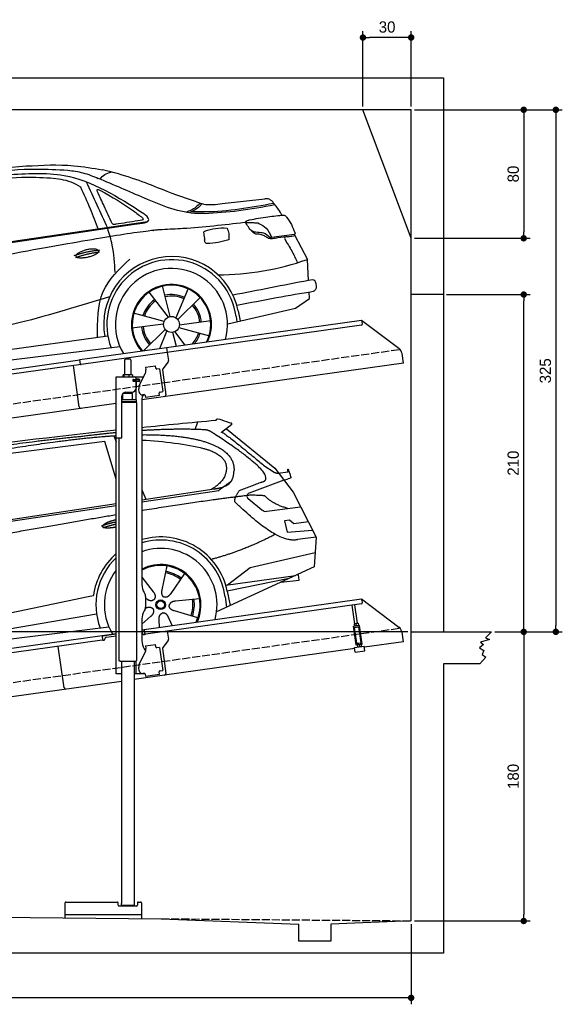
# Model space of a CAD drawing. Extents: x -511 to 6240, y -619 to 5511.
# Tile 3 of 3: x 2865 to 6240, y -619 to 5511. Entities that reach past the tile are written whole.
import ezdxf

# ---------------------------------------------------------------- set-up
doc = ezdxf.new("R2010")
doc.units = 0
doc.header["$LTSCALE"] = 10
doc.header["$MEASUREMENT"] = 0
doc.linetypes.add('GEN3', pattern=[6.25, 5, -1.25])
doc.layers.get('0').update_dxf_attribs({"linetype": 'CONTINUOUS'})
doc.layers.get('DEFPOINTS').update_dxf_attribs({"linetype": 'CONTINUOUS'})
for name, color, linetype in [('3', 6, 'GEN3'), ('AM_5', 3, 'CONTINUOUS'), ('CAR', 1, 'CONTINUOUS'), ('SICHTBARE_KANTEN_DIN_', 7, 'CONTINUOUS')]:
    doc.layers.add(name, color=color, linetype=linetype)
doc.layers.add('AM_0', color=7, linetype='CONTINUOUS', lineweight=30)
doc.dimstyles.new('KLAUS_DXF', dxfattribs={"dimscale": 20, "dimtxt": 3.5, "dimasz": 2, "dimexe": 2, "dimexo": 1, "dimgap": 1.5, "dimtad": 1, "dimlfac": 0.1, "dimdsep": 46, "dimtxsty": 'Standard', "dimblk": 'DOT', "dimcen": 2, "dimclrd": 256, "dimclre": 256, "dimclrt": 2, "dimadec": 0, "dimazin": 0, "dimtfac": 1, "dimtmove": 2, "dimatfit": 3, "dimfxl": 1, "dimtolj": 1, "dimarcsym": 0})

# ---------------------------------------------------------------- blocks, each defined once
blk = doc.blocks.new('_DOT')
at = {"color": 0, "linetype": 'ByBlock'}
blk.add_line((-0.5, 0), (-1, 0), dxfattribs=at)
at = {"color": 0, "linetype": 'ByBlock', "const_width": 0.5}
blk.add_lwpolyline([(-0.25, 0, 1), (0.25, 0, 1)], format="xyb", close=True, dxfattribs=at)
blk = doc.blocks.new('*D28')
at = {"layer": 'AM_5', "lineweight": -2, "transparency": 16777216}
for p, q in [((5000, 4970), (5000, 5440)), ((5260, 5400), (5040, 5400)), ((5300, 4970), (5300, 5440))]:
    blk.add_line(p, q, dxfattribs=at)
at = {"layer": 'DEFPOINTS', "color": 0, "transparency": 16777216}
for p in [(5000, 5400), (5000, 4950), (5300, 4950)]:
    blk.add_point(p, dxfattribs=at)
at = {"layer": 'AM_5', "lineweight": -2, "transparency": 16777216, "xscale": 40, "yscale": 40, "zscale": 40, "rotation": 180}
blk.add_blockref('_DOT', (5000, 5400), dxfattribs=at)
at = {"layer": 'AM_5', "lineweight": -2, "transparency": 16777216, "xscale": 40, "yscale": 40, "zscale": 40}
blk.add_blockref('_DOT', (5300, 5400), dxfattribs=at)
at = {"layer": 'AM_5', "color": 2, "transparency": 16777216, "insert": (5150, 5465), "char_height": 70, "attachment_point": 5}
blk.add_mtext('\\A1;30', dxfattribs=at)
blk = doc.blocks.new('*D29')
at = {"layer": 'AM_5', "lineweight": -2, "transparency": 16777216}
for p, q in [((5320, 4950), (6040, 4950)), ((6000, 4910), (6000, 4190)), ((5320, 4150), (6040, 4150))]:
    blk.add_line(p, q, dxfattribs=at)
at = {"layer": 'DEFPOINTS', "color": 0, "transparency": 16777216}
for p in [(5300, 4950), (5300, 4150), (6000, 4150)]:
    blk.add_point(p, dxfattribs=at)
at = {"layer": 'AM_5', "lineweight": -2, "transparency": 16777216, "xscale": 40, "yscale": 40, "zscale": 40}
for p, rotation in [((6000, 4950), 90), ((6000, 4150), 270)]:
    blk.add_blockref('_DOT', p, dxfattribs=dict(at, rotation=rotation))
at = {"layer": 'AM_5', "color": 2, "transparency": 16777216, "insert": (5935, 4550), "char_height": 70, "attachment_point": 5, "rotation": 90}
blk.add_mtext('\\A1;80', dxfattribs=at)
blk = doc.blocks.new('*D25')
at = {"layer": 'AM_5', "lineweight": -2, "transparency": 16777216}
for p, q in [((5280, 1700), (-440, 1700)), ((-400, -10), (-400, 1660)), ((-20, -50), (-440, -50))]:
    blk.add_line(p, q, dxfattribs=at)
at = {"layer": 'DEFPOINTS', "color": 0, "transparency": 16777216}
for p in [(-400, 1700), (5300, 1700), (0, -50)]:
    blk.add_point(p, dxfattribs=at)
at = {"layer": 'AM_5', "lineweight": -2, "transparency": 16777216, "xscale": 40, "yscale": 40, "zscale": 40}
for p, rotation in [((-400, 1700), 90), ((-400, -50), 270)]:
    blk.add_blockref('_DOT', p, dxfattribs=dict(at, rotation=rotation))
at = {"layer": 'AM_5', "color": 2, "transparency": 16777216, "insert": (-465, 825), "char_height": 70, "attachment_point": 5, "rotation": 90}
blk.add_mtext('\\A1;175', dxfattribs=at)
blk = doc.blocks.new('*D26')
at = {"layer": 'AM_5', "lineweight": -2, "transparency": 16777216}
for p, q in [((-20, 2700), (-440, 2700)), ((-400, 1740), (-400, 2660)), ((5280, 1700), (-440, 1700))]:
    blk.add_line(p, q, dxfattribs=at)
at = {"layer": 'DEFPOINTS', "color": 0, "transparency": 16777216}
for p in [(-400, 2700), (0, 2700), (5300, 1700)]:
    blk.add_point(p, dxfattribs=at)
at = {"layer": 'AM_5', "lineweight": -2, "transparency": 16777216, "xscale": 40, "yscale": 40, "zscale": 40}
for p, rotation in [((-400, 2700), 90), ((-400, 1700), 270)]:
    blk.add_blockref('_DOT', p, dxfattribs=dict(at, rotation=rotation))
at = {"layer": 'AM_5', "color": 2, "transparency": 16777216, "insert": (-465, 2200), "char_height": 70, "attachment_point": 5, "rotation": 90}
blk.add_mtext('\\A1;100', dxfattribs=at)
blk = doc.blocks.new('*D30')
at = {"layer": 'AM_5', "lineweight": -2, "transparency": 16777216}
for p, q in [((5520, 3800), (6040, 3800)), ((6000, 1740), (6000, 3760)), ((6020, 1700), (6040, 1700))]:
    blk.add_line(p, q, dxfattribs=at)
at = {"layer": 'DEFPOINTS', "color": 0, "transparency": 16777216}
for p in [(5500, 3800), (6000, 3800), (6000, 1700)]:
    blk.add_point(p, dxfattribs=at)
at = {"layer": 'AM_5', "lineweight": -2, "transparency": 16777216, "xscale": 40, "yscale": 40, "zscale": 40}
for p, rotation in [((6000, 3800), 90), ((6000, 1700), 270)]:
    blk.add_blockref('_DOT', p, dxfattribs=dict(at, rotation=rotation))
at = {"layer": 'AM_5', "color": 2, "transparency": 16777216, "insert": (5935, 2750), "char_height": 70, "attachment_point": 5, "rotation": 90}
blk.add_mtext('\\A1;210', dxfattribs=at)
blk = doc.blocks.new('*D31')
at = {"layer": 'AM_5', "lineweight": -2, "transparency": 16777216}
for p, q in [((6000, 1660), (6000, -60)), ((6020, 1700), (6040, 1700)), ((5320, -100), (6040, -100))]:
    blk.add_line(p, q, dxfattribs=at)
at = {"layer": 'DEFPOINTS', "color": 0, "transparency": 16777216}
for p in [(6000, 1700), (5300, -100), (6000, -100)]:
    blk.add_point(p, dxfattribs=at)
at = {"layer": 'AM_5', "lineweight": -2, "transparency": 16777216, "xscale": 40, "yscale": 40, "zscale": 40}
for p, rotation in [((6000, 1700), 90), ((6000, -100), 270)]:
    blk.add_blockref('_DOT', p, dxfattribs=dict(at, rotation=rotation))
at = {"layer": 'AM_5', "color": 2, "transparency": 16777216, "insert": (5935, 800), "char_height": 70, "attachment_point": 5, "rotation": 90}
blk.add_mtext('\\A1;180', dxfattribs=at)
blk = doc.blocks.new('*D23')
at = {"layer": 'AM_5', "lineweight": -2, "transparency": 16777216}
for p, q in [((0, -70), (0, -618.8)), ((5300, -119.1), (5300, -618.8)), ((5260, -578.8), (40, -578.8))]:
    blk.add_line(p, q, dxfattribs=at)
at = {"layer": 'DEFPOINTS', "color": 0, "transparency": 16777216}
for p in [(0, -50), (5300, -99.1), (0, -578.8)]:
    blk.add_point(p, dxfattribs=at)
at = {"layer": 'AM_5', "lineweight": -2, "transparency": 16777216, "xscale": 40, "yscale": 40, "zscale": 40, "rotation": 180}
blk.add_blockref('_DOT', (0, -578.8), dxfattribs=at)
at = {"layer": 'AM_5', "lineweight": -2, "transparency": 16777216, "xscale": 40, "yscale": 40, "zscale": 40}
blk.add_blockref('_DOT', (5300, -578.8), dxfattribs=at)
at = {"layer": 'AM_5', "color": 2, "transparency": 16777216, "insert": (2650, -513.8), "char_height": 70, "attachment_point": 5}
blk.add_mtext('\\A1;530', dxfattribs=at)
blk = doc.blocks.new('*D32')
at = {"layer": 'AM_5', "lineweight": -2, "transparency": 16777216}
for p, q in [((5320, 4950), (6240, 4950)), ((6200, 4910), (6200, 1740)), ((5820, 1700), (6240, 1700))]:
    blk.add_line(p, q, dxfattribs=at)
at = {"layer": 'DEFPOINTS', "color": 0, "transparency": 16777216}
for p in [(5300, 4950), (5800, 1700), (6200, 1700)]:
    blk.add_point(p, dxfattribs=at)
at = {"layer": 'AM_5', "lineweight": -2, "transparency": 16777216, "xscale": 40, "yscale": 40, "zscale": 40}
for p, rotation in [((6200, 4950), 90), ((6200, 1700), 270)]:
    blk.add_blockref('_DOT', p, dxfattribs=dict(at, rotation=rotation))
at = {"layer": 'AM_5', "color": 2, "transparency": 16777216, "insert": (6135, 3325), "char_height": 70, "attachment_point": 5, "rotation": 90}
blk.add_mtext('\\A1;325', dxfattribs=at)
blk = doc.blocks.new('car_150')
at = {"layer": 'CAR'}
for p, q in [((13419.2, 1691), (13440.8, 1736.1)), ((12852.3, 1684.4), (12150.5, 1682.1)), ((12893.2, 1443.1), (12852.3, 1684.4)), ((12911.4, 1713.8), (12921.4, 1673.7)), ((13649.1, 1693.4), (13579.8, 1653)), ((13612.7, 1672.2), (13882, 1390.9)), ((13821.3, 1410.9), (13867.6, 1371.9)), ((13044.2, 1359.1), (13061.8, 1297.5)), ((13882, 1390.9), (13975.4, 1230.3)), ((13896.3, 1358), (13960.6, 1358.2)), ((10839.1, 1237.2), (12874.8, 1292.4)), ((13035, 1284), (13434.9, 1294.1)), ((13036.5, 1296.8), (13490.1, 1309.1)), ((13434.9, 1294.1), (13517.7, 1297.1)), ((13928.7, 1310.6), (13703.2, 1256.7)), ((13928.7, 1310.6), (13956.3, 1315.1)), ((10792.4, 1227), (12873.3, 1279.9)), ((13975.4, 1230.3), (14085, 934.5)), ((13693.4, 1223.4), (13769.9, 1143.6)), ((13799.3, 1131.2), (14011, 1134.1)), ((13933.1, 1058.7), (13900.4, 1058.1)), ((13900.4, 1058.1), (13908.6, 986.7)), ((13957.3, 1033.3), (13933.1, 1058.7)), ((13908.6, 986.7), (14067.8, 981)), ((14047.8, 1034.9), (13957.3, 1033.3)), ((14085, 934.5), (13968.1, 932.9)), ((14085, 934.5), (14050.3, 752)), ((13141, 869.2), (13092, 726)), ((12978, 818.6), (13036.1, 720.2)), ((13244.2, 809.3), (13143.9, 695.8)), ((13654.4, 796.4), (14067.1, 840.8)), ((10765.8, 586.7), (12632.4, 738.6)), ((12632.4, 738.6), (12664.9, 741.2)), ((14050.3, 752), (13413, 548)), ((13500.7, 706.9), (13654.4, 796.4)), ((12984.9, 685.1), (12991.3, 680.2)), ((13489.8, 706.7), (13927.7, 712.7)), ((13886, 699.4), (13494.9, 667.6)), ((13831.6, 682), (13947.5, 682.1)), ((13947.4, 714.7), (13934, 714.7)), ((13947.5, 682.1), (13947.4, 714.7)), ((10786.5, 535.1), (12670.6, 626.7)), ((12976.6, 624.6), (12979.5, 625.3)), ((13318, 642.1), (13166.6, 644.4)), ((13477, 633.5), (13477, 568.5)), ((13494.9, 667.6), (13502.3, 576.6)), ((12942.4, 527.2), (13003.7, 570.3)), ((13127.9, 496.8), (13108.7, 559.2)), ((13292.9, 525.4), (13154, 585.7)), ((10688.1, 535.1), (12736.4, 536.2)), ((13047.9, 495.3), (13052.4, 542.1))]:
    blk.add_line(p, q, dxfattribs=at)
for radius in [30.1, 23.6]:
    blk.add_circle((13073.2, 633.8), radius, dxfattribs=at)
for centre, radius, start, end in [((13707.9, 1237.3), 20, 103.43575, 223.74729), ((13798.8, 1171.2), 40, 223.74729, 270.78612), ((13073.6, 633.3), 422.7, 4.65041, 99.14185), ((13073.6, 633.3), 422.7, 124.02917, 165.21264), ((13073.6, 633.3), 403.4, 0.03154, 99.93504), ((13073.6, 633.3), 403.4, 126.45638, 193.93116), ((13073.2, 633.8), 200.6, 117.11518, 118.6429), ((13073.2, 633.8), 200.6, 45.11518, 74.54628), ((13073.2, 633.8), 209.6, 45.262, 74.39945), ((13073.2, 633.8), 200.6, 333.11518, 2.54628), ((13073.2, 633.8), 209.6, 333.262, 2.39945)]:
    blk.add_arc(centre, radius, start, end, dxfattribs=at)
at = {"layer": 'CAR', "color": 1}
for radius, start, end in [(350.6, 337.84429, 102.49533), (350.6, 135.18165, 204.20791), (245, 326.74186, 111.51189), (250.6, 327.61503, 110.81559)]:
    blk.add_arc((13073.2, 633.8), radius, start, end, dxfattribs=at)
at = {"layer": 'CAR'}
for points, degree in [([(11210.2, 1685.6), (11542.9, 1749.4), (12105.1, 1762), (12930.5, 1747.4)], 3), ([(12704.3, 1733.1), (12355.7, 1743.2), (11740.1, 1722.1)], 2), ([(12928.4, 1730.7), (12821.6, 1733.6), (12704.3, 1733.1)], 2), ([(13480.9, 1680.7), (13311.8, 1711.2), (13088.8, 1724)], 2), ([(13091.3, 1744.3), (13237.9, 1741.3), (13392.2, 1737.5), (13554.4, 1733)], 3), ([(13554.4, 1733), (13562.4, 1752.7), (13610.5, 1716.8), (13648.2, 1701.9)], 3), ([(13081.7, 1665.8), (13216.8, 1643.4), (13354, 1605.1), (13455.3, 1568)], 3), ([(13085.7, 1699.1), (13316, 1672.5), (13510.3, 1621.4), (13649.5, 1535.3), (13627.4, 1407.4)], 4), ([(13531.1, 1651.2), (13504.7, 1676.4), (13480.9, 1680.7)], 2), ([(13649.1, 1693.4), (13650.8, 1695), (13646.2, 1697.1), (13650.7, 1700.9), (13648.2, 1701.9)], 4), ([(13782.7, 1314.6), (13923.3, 1322), (13531.1, 1651.2)], 2), ([(13579.8, 1653), (13583.8, 1663.8), (13821.3, 1410.9)], 2), ([(13455.3, 1568), (13571.8, 1520.1), (13582.6, 1454.2)], 2), ([(13582.6, 1454.2), (13589.9, 1359.8), (13473.4, 1308.7)], 2), ([(13490.1, 1309.1), (13540.2, 1310.5), (13607.7, 1314), (13619.9, 1364.1), (13627.4, 1407.4)], 4), ([(13867.6, 1371.9), (13876, 1364.8), (13894, 1355.1), (13898.5, 1357.6), (13900.4, 1359.2)], 4), ([(13960.6, 1358.2), (13957.9, 1406.1), (13973.8, 1323.1)], 2), ([(13517.7, 1297.1), (13547.8, 1313.8), (13602.8, 1344.7)], 2), ([(13646, 1280.8), (13782.7, 1314.6)], 1), ([(13973.8, 1323.1), (13974.1, 1319.4), (13966.4, 1316.7), (13956.3, 1315.1)], 3), ([(13710.6, 1243.2), (13442.1, 1244.8), (13028.3, 1229.3)], 2), ([(13609.5, 1213.7), (13606.8, 1237.9), (13646, 1280.8)], 2), ([(13798.7, 1227.2), (13797.4, 1230.2), (13710.6, 1243.2)], 2), ([(13931.8, 1133), (13845.5, 1166.6), (13798.7, 1227.2)], 2), ([(12866.3, 1222.8), (11949.2, 1183.9), (10404.4, 1071.4)], 2), ([(12766.3, 1166), (12812.1, 1177.1), (12861, 1179.8)], 2), ([(12773.7, 1153.3), (12815.9, 1162.4), (12859.4, 1166.5)], 2), ([(12775.3, 1160.9), (12774.4, 1168.7), (12785.6, 1178.2), (12809.4, 1187.4), (12837.3, 1192.4), (12862.6, 1193)], 5), ([(13968.1, 932.9), (13845.3, 918), (13609.5, 1213.7)], 2), ([(12857.1, 1147.9), (12833.5, 1145.1), (12808.5, 1145), (12787.3, 1147.9), (12776.2, 1153.7), (12775.3, 1160.9)], 5), ([(13835.3, 982), (13612, 900.6), (13419.6, 876.1)], 2), ([(12991.3, 680.2), (13015.2, 659), (13038.2, 672.9)], 2), ([(13036.1, 720.2), (13054.6, 694.2), (13038.2, 672.9)], 2), ([(13092, 726), (13087.7, 713.3), (13084, 699.2), (13088.6, 685.5), (13099.5, 679.2)], 4), ([(13143.9, 695.8), (13135.1, 685.8), (13124.6, 675.6), (13110.4, 672.8), (13099.5, 679.2)], 4), ([(12979.5, 625.3), (13010, 634.8), (13025.2, 612.6)], 2), ([(13166.6, 644.4), (13134.8, 647.5), (13124.4, 622.8)], 2), ([(13154, 585.7), (13123.7, 595.9), (13124.4, 622.8)], 2), ([(13003.7, 570.3), (13031.3, 586.5), (13025.2, 612.6)], 2), ([(13052.4, 542.1), (13052.7, 574.1), (13078.5, 581.6)], 2), ([(13112.1, 548.2), (13105.2, 579.4), (13078.5, 581.6)], 2)]:
    blk.add_open_spline(points, degree=degree, dxfattribs=at)
blk.add_open_spline([(11380.1, 1676.4), (11407, 1677.9), (11545.9, 1684.7), (12131.3, 1711.8), (12584.9, 1726.7), (12852.7, 1717.4), (12926.2, 1712.9)], degree=4, knots=[0.0821318, 0.0821318, 0.0821318, 0.0821318, 0.0821318, 0.258851, 0.508851, 0.6086078, 0.6086078, 0.6086078, 0.6086078, 0.6086078], dxfattribs=at)
blk = doc.blocks.new('car_150_')
at = {"layer": 'CAR'}
for p, q in [((6993.7, 5277.2), (7129.2, 5288.8)), ((8349.8, 5065.2), (8614.8, 5095.9)), ((5703.5, 4603.8), (7806, 4931.3)), ((5748.6, 4619.9), (7887.1, 4949.3)), ((8659.8, 4857.1), (8801.1, 4877.5)), ((8805, 4869.2), (8883.2, 4720.4)), ((8891.2, 4589.9), (8883.2, 4720.4)), ((8033.2, 4358.3), (7982.9, 4548.5)), ((7897.5, 4510.1), (8019.3, 4353.9)), ((8143.1, 4534), (8068.7, 4350.5)), ((8079.5, 4340.6), (8219, 4479.2)), ((8810.7, 4417.6), (8898.1, 4478.2)), ((8898.1, 4478.2), (8895.6, 4518.3)), ((8391.6, 4316.2), (8810.7, 4417.6)), ((7994.7, 4327.2), (7804.9, 4378.7)), ((8442.3, 4361.7), (8446.4, 4329.7)), ((8455.6, 4397.8), (8469.1, 4334.6)), ((7795.4, 4285.5), (7991.5, 4312.9)), ((8087.2, 4291.6), (8277, 4240.1)), ((8286.5, 4333.3), (8090.4, 4305.9)), ((7646, 4233.7), (5761.2, 3956.2)), ((8002.4, 4278.2), (7867.9, 4144.6)), ((7969.2, 4159.6), (8013.2, 4268.3)), ((8048.7, 4260.5), (8071.6, 4173.8)), ((8127.2, 4182.1), (8062.7, 4264.8)), ((5689.3, 3904.2), (7721.3, 4169.7))]:
    blk.add_line(p, q, dxfattribs=at)
blk.add_circle((8041, 4309.4), 49.6, dxfattribs=at)
for centre, radius, start, end in [((8042.2, 4309.4), 422.7, 12.06499, 190.70699), ((8307.4, 6330.9), 1710.3, 270.66012, 289.67256), ((8042.2, 4309.4), 403.4, 7.44612, 201.52919), ((8041, 4309.4), 348.9, 345.04241, 211.67771), ((8041, 4309.4), 249, 334.62746, 221.99497), ((8041, 4309.4), 244.1, 333.85173, 222.76256), ((8041, 4309.4), 186.2, 64.77616, 103.26666), ((8041, 4309.4), 176.5, 64.60185, 103.18158), ((8041, 4309.4), 186.2, 124.77616, 163.26666), ((8041, 4309.4), 176.5, 124.60185, 163.18158), ((8041, 4309.4), 176.5, 4.60185, 43.18158), ((8041, 4309.4), 186.2, 4.77616, 43.26666), ((8041, 4309.4), 186.2, 184.77616, 223.26666), ((8041, 4309.4), 176.5, 184.60185, 223.18158), ((8041, 4309.4), 176.5, 316.68962, 343.18158), ((8041, 4309.4), 186.2, 320.33711, 343.26666)]:
    blk.add_arc(centre, radius, start, end, dxfattribs=at)
for points in [[(7129.2, 5288.8), (7425.2, 5293.1), (7603.8, 5268.4)], [(6590.3, 5194.3), (7191.5, 5270.3), (7389.2, 5264.7)], [(7280.4, 5213.4), (7100.8, 5216.9), (6855.4, 5188)], [(7010.2, 5233), (7365.4, 5231.9), (7863.2, 4999)], [(7469.5, 5159.8), (7410.3, 5189.8), (7280.4, 5213.4)], [(7389.2, 5264.7), (7483, 5249), (7578.6, 5215.1)], [(8238.8, 5002.4), (8200.2, 5001.6), (7866.3, 5094.6), (7578.6, 5215.1)], [(7590.1, 5210.4), (7618.6, 5239.2), (7657.5, 5254.4)], [(7582.2, 4896.4), (7531.4, 5023.6), (7469.5, 5159.8)], [(7639.4, 4905.3), (7505.7, 5192.1)], [(7575.1, 5131.1), (7571.2, 5144.8), (7592.5, 5140)], [(7592.5, 5140), (7799.5, 5014.1), (7855.1, 4971.8)], [(8659.2, 5083.2), (8642.4, 5093.4), (8614.8, 5095.9)], [(8213.4, 5067), (8186.6, 5040.1), (8125.8, 5007.6)], [(8224.6, 5063.8), (8208.7, 5044.9), (8182.8, 5023.9), (8149.7, 5006.6)], [(8163.6, 5014.3), (8243.5, 5013.7), (8670.3, 5069.3)], [(8191, 5074.7), (8235.7, 5060.8), (8349.8, 5065.2)], [(8240.9, 5001), (8453.9, 5021.9), (8677.8, 5060.7)], [(8723.8, 4994.4), (8701.4, 5030.2), (8659.2, 5083.2)], [(7806, 4931.3), (7894.4, 4962.2), (7863.2, 4999)], [(7855.1, 4971.8), (7859.5, 4964.9), (7827.4, 4952.7)], [(8521.1, 4963.5), (8634.4, 4984.8), (8734.9, 4995.3)], [(8734.9, 4995.3), (8736.6, 4995.1), (8751.6, 4983.9), (8803.6, 4888.9)], [(7687.8, 4631.1), (7668.8, 4800.4), (7639.4, 4905.3)], [(7690.7, 4930.9), (7670.7, 4931.6), (7668, 4935.3)], [(7827.4, 4952.7), (7757.4, 4941.2), (7690.7, 4930.9)], [(8489.1, 4946.9), (8107.9, 4906.7), (7979.4, 4899)], [(8244.9, 4892.1), (8310.4, 4909.4), (8382.6, 4912.4)], [(8382.6, 4912.4), (8393, 4879.1), (8393.3, 4838.9)], [(8499.4, 4953.2), (8500.3, 4955.9), (8504.4, 4958.4)], [(8514.3, 4920.1), (8499.6, 4950.3), (8499.4, 4953.2)], [(8504.4, 4958.4), (8514.7, 4962.1), (8521.1, 4963.5)], [(8578.5, 4942.4), (8626.1, 4912.6), (8659.8, 4857.1)], [(8245.8, 4892.2), (8238.1, 4888.3), (8237.1, 4876.1)], [(8237.1, 4876.1), (8242.7, 4837)], [(8581.1, 4874.9), (8560.8, 4876.6), (8529.9, 4900.7)], [(8629.7, 4855.7), (8609.4, 4867.3), (8581.1, 4874.9)], [(8664.2, 4847.7), (8651.9, 4847.2), (8629.7, 4855.7)], [(8759.3, 4861.5), (8741.4, 4855.9), (8747.8, 4835.1)], [(8757.3, 4861.2), (8786.1, 4865.5), (8805, 4869.2)], [(8803.6, 4888.9), (8805.2, 4882.6), (8801.1, 4877.5)], [(8805, 4869.2), (8801.1, 4877.5)], [(8260.3, 4814.7), (8250.8, 4817.5), (8242.7, 4837)], [(8393.3, 4838.9), (8327.1, 4822.4), (8259.4, 4814.5)], [(8747.8, 4835.1), (8790.3, 4763.6), (8820.8, 4701.6)], [(7581.1, 4224.1), (7615.2, 4510.4), (7777.7, 4714.5)], [(8935.7, 4582.7), (8931.6, 4588.3), (8891.2, 4589.9)], [(8891.2, 4589.9), (8420.6, 4494.5)], [(8922.6, 4523), (8936.6, 4535.2), (8935.7, 4582.7)], [(7654.8, 4478.5), (7099.9, 4313.4), (5734.4, 4063.7)], [(8446.2, 4431.7), (8693.5, 4482.1), (8922.6, 4523)]]:
    blk.add_spline(points, degree=3, dxfattribs=at)
for points, degree, knots in [([(8191, 5074.7), (8107.9, 5098.3), (7930.3, 5167), (7746.4, 5237.4), (7603.8, 5268.4)], 3, [5.571538, 5.571538, 5.571538, 5.571538, 32.165526, 64.936902, 64.936902, 64.936902, 64.936902]), ([(7668, 4935.3), (7650.2, 4969.8), (7620.8, 5036.6), (7588.5, 5099.8), (7575.1, 5131.1)], 3, [2.591518, 2.591518, 2.591518, 2.591518, 14.396583, 24.038621, 24.038621, 24.038621, 24.038621]), ([(8645.2, 4860.1), (8634.4, 4868.9), (8603, 4892.4), (8542.9, 4879.7), (8521, 4910.7), (8514.3, 4920.1)], 3, [0.658544, 0.658544, 0.658544, 0.658544, 4.748765, 12.290755, 15.589596, 15.589596, 15.589596, 15.589596]), ([(8645.2, 4860.1), (8647, 4858.9), (8651.5, 4856.3), (8656.7, 4856.7), (8659.8, 4857.1)], 3, [0.11133, 0.11133, 0.11133, 0.11133, 0.733961, 1.64284, 1.64284, 1.64284, 1.64284]), ([(8752.5, 4860.5), (8727.9, 4857.2), (8698.8, 4853.2), (8669.8, 4848.6), (8664.2, 4847.7)], 3, [0, 0, 0, 0, 7.10149, 8.807008, 8.807008, 8.807008, 8.807008]), ([(7442.5, 4729.7), (7440.4, 4737.7), (7458.8, 4757), (7537.7, 4789), (7634.5, 4769.9), (7553.7, 4725.9), (7469.8, 4714.2), (7444.6, 4721.7), (7442.5, 4729.7)], 5, [0, 0, 0, 0, 0, 0, 0.300106, 0.500106, 0.700106, 1, 1, 1, 1, 1, 1])]:
    blk.add_open_spline(points, degree=degree, knots=knots, dxfattribs=at)
for points in [[(8578.5, 4942.4), (8576.8, 4945.2), (8489.1, 4946.9)], [(7979.4, 4899), (7725, 4888.3), (5338.8, 4399.4)], [(7432.9, 4733.6), (7502, 4760.2), (7591.2, 4770)], [(7441.9, 4722), (7513, 4747.3), (7590.2, 4757.9)]]:
    blk.add_open_spline(points, degree=2, dxfattribs=at)

msp = doc.modelspace()

# ---------------------------------------------------------------- linework, layer by layer
for p, q in [((-199.991, 5150), (5499.993, 5150)), ((5499.993, 5150), (5499.993, 1700)), ((5300, 4150), (5000, 4950)), ((5499.993, 3800), (5300, 3800)), ((3778.536, 3469.409), (4991.614, 3639.896)), ((4991.614, 3639.896), (4995.093, 3615.139)), ((4991.614, 3639.896), (5223.551, 3465.119)), ((4990.838, 3609.492), (3779.74, 3439.283)), ((3238.7, 3394.55), (3778.396, 3470.399)), ((3779.74, 3439.283), (3245.986, 3364.269)), ((3778.396, 3470.399), (3782.711, 3439.701)), ((3782.711, 3439.701), (3789.789, 3389.338)), ((760, 3045.181), (3238.84, 3393.559)), ((3242.597, 3366.822), (3238.7, 3394.55)), ((3516.724, 3390.64), (3516.724, 3300.64)), ((3526.724, 3400.64), (3546.724, 3400.64)), ((3556.724, 3390.64), (3556.724, 3300.64)), ((5251.225, 3373.433), (3624.724, 3144.844)), ((3787.873, 3381.928), (3754.559, 3337.719)), ((5251.225, 3373.433), (5242.973, 3432.146)), ((3245.986, 3364.269), (760, 3014.886)), ((3234.638, 3100.119), (3198.453, 3357.589)), ((3646.667, 3347.873), (3709.054, 3356.641)), ((3646.667, 3347.873), (3648.894, 3332.029)), ((3649.484, 3327.83), (3648.894, 3332.029)), ((3711.28, 3340.797), (3709.054, 3356.641)), ((3711.28, 3340.797), (3711.42, 3339.807)), ((3717.067, 3335.551), (3718.057, 3335.69)), ((3733.901, 3337.917), (3718.057, 3335.69)), ((3733.901, 3337.917), (3753.942, 3195.319)), ((3752.643, 3330.309), (3774.334, 3175.968)), ((3464.724, 3287.64), (3636.11, 3287.64)), ((3464.724, 2907.64), (3464.724, 3287.64)), ((3506.807, 3298.184), (3506.807, 3287.64)), ((3527.505, 3300.64), (3509.532, 3300.64)), ((3512.547, 3298.184), (3512.547, 3287.64)), ((3554.552, 3300.64), (3527.505, 3300.64)), ((3542.464, 3298.184), (3542.464, 3287.64)), ((3564.224, 3300.64), (3554.552, 3300.64)), ((3566.641, 3298.184), (3566.641, 3287.64)), ((3573.37, 3271.64), (3569.724, 3271.64)), ((3607.724, 3259.64), (3569.858, 3259.64)), ((3570.724, 3261.785), (3570.724, 3268.994)), ((3573.37, 3271.64), (3585.724, 3271.64)), ((3585.724, 3259.14), (3573.37, 3259.14)), ((3573.724, 3271.64), (3573.724, 3259.64)), ((3587.724, 3271.64), (3585.724, 3271.64)), ((3587.724, 3271.64), (3588.724, 3271.64)), ((3588.724, 3277.64), (3588.724, 3274.64)), ((3589.448, 3271.64), (3588.724, 3271.64)), ((3588.724, 3259.64), (3588.724, 3271.64)), ((3588.724, 3256.14), (3588.724, 3217.64)), ((3607.001, 3271.64), (3589.448, 3271.64)), ((3589.724, 3272.14), (3589.724, 3287.64)), ((3608.724, 3272.14), (3589.724, 3272.14)), ((3589.724, 3144.659), (3589.724, 3259.14)), ((3608.724, 3259.14), (3589.724, 3259.14)), ((3607.001, 3271.64), (3607.724, 3271.64)), ((3607.724, 3259.64), (3607.724, 3271.64)), ((3608.539, 3233.529), (3646.01, 3307.069)), ((3609.724, 3271.14), (3609.724, 3260.14)), ((3518.732, 3184.037), (3518.724, 3191.64)), ((3525.724, 3192.64), (3563.724, 3192.64)), ((3554.726, 3184.49), (3554.724, 3192.64)), ((3607.848, 3192.963), (3605.065, 3212.769)), ((3738.098, 3193.092), (3737.108, 3192.953)), ((3738.098, 3193.092), (3753.942, 3195.319)), ((3500.724, 2910.64), (3500.724, 3167.64)), ((3591.724, 3144.643), (3500.724, 3144.643)), ((3591.725, 3131.375), (3500.724, 3131.375)), ((3588.725, 3129.643), (3500.724, 3129.643)), ((3591.725, 3127.911), (3500.724, 3127.911)), ((3566.722, 3184.641), (3506.722, 3183.885)), ((3506.724, 3144.688), (3506.722, 3183.885)), ((3566.722, 3144.643), (3566.722, 3184.641)), ((3588.725, 3129.643), (3591.725, 3131.375)), ((3588.725, 3129.643), (3591.725, 3127.911)), ((3589.724, 3129.066), (3589.724, 3130.22)), ((3591.722, 3127.911), (3591.812, 1532.644)), ((3591.725, 3131.375), (3591.724, 3144.643)), ((3624.724, 3152.64), (3624.724, 1994.272)), ((3638.359, 3177.055), (3630.437, 3175.941)), ((3644.006, 3172.799), (3646.094, 3157.945)), ((3735.218, 3170.471), (3646.094, 3157.945)), ((3732.852, 3187.305), (3732.991, 3186.315)), ((3735.218, 3170.471), (3732.991, 3186.315)), ((3464.724, 3122.357), (760, 2742.233)), ((3464.724, 1437.64), (3464.724, 2907.64)), ((3464.724, 2907.64), (3497.724, 2907.64)), ((3481.735, 2907.64), (3481.812, 1532.638)), ((3624.724, 1712.792), (4991.614, 1904.896)), ((3638.122, 1944.272), (3644.375, 1933.441)), ((3647.724, 1920.941), (3647.724, 1854.338)), ((4992.727, 1896.974), (4991.614, 1904.896)), ((4991.614, 1904.896), (5223.551, 1730.119)), ((3644.375, 1841.838), (3638.122, 1831.008)), ((4990.838, 1874.492), (3649.025, 1685.912)), ((4949.644, 1750.856), (4933.402, 1866.42)), ((4965.488, 1753.082), (4949.247, 1868.647)), ((4992.727, 1896.974), (4995.093, 1880.139)), ((3624.724, 1781.008), (3624.724, 1644.697)), ((4939.82, 1734.53), (4979.431, 1740.096)), ((4939.82, 1734.53), (4956.104, 1618.668)), ((4940.934, 1726.607), (4980.545, 1732.174)), ((4946.425, 1750.403), (4945.743, 1749.87)), ((4945.743, 1749.87), (4947.682, 1736.072)), ((4968.707, 1753.535), (4946.425, 1750.403)), ((4961.337, 1628.492), (4947.42, 1727.519)), ((4948.485, 1735.747), (4947.682, 1736.072)), ((4959.416, 1738.803), (4957.775, 1750.479)), ((4968.707, 1753.535), (4969.509, 1753.21)), ((4969.509, 1753.21), (4971.449, 1739.412)), ((4970.766, 1738.879), (4971.449, 1739.412)), ((4987.976, 1632.236), (4974.058, 1731.263)), ((4995.714, 1624.235), (4979.431, 1740.096)), ((760, 1310.181), (3377.477, 1678.044)), ((3377.477, 1678.044), (3464.724, 1690.305)), ((3377.477, 1678.044), (3378.59, 1670.121)), ((3464.724, 1686.266), (3378.034, 1674.083)), ((3380.956, 1653.287), (3378.59, 1670.121)), ((3393.474, 1654.036), (3393.335, 1655.027)), ((3401.846, 1666.321), (3464.724, 1675.158)), ((3640.455, 1710.963), (3624.724, 1708.753)), ((3630.999, 1688.428), (3631.138, 1687.438)), ((3636.785, 1683.182), (3641.737, 1683.878)), ((3643.377, 1690.168), (3639.898, 1714.925)), ((3782.711, 1704.701), (3789.789, 1654.338)), ((5251.225, 1638.433), (5242.973, 1697.146)), ((5800, 1700), (5762.293, 1662.153)), ((5762.293, 1662.153), (5786.569, 1652.163)), ((3376.701, 1647.64), (760, 1279.886)), ((3140.562, 1351.897), (3104.377, 1609.367)), ((3140.562, 1351.897), (3104.377, 1609.367)), ((3384.267, 1647.693), (3389.218, 1648.389)), ((3638.122, 1594.697), (3648.163, 1577.305)), ((3646.667, 1612.873), (3709.054, 1621.641)), ((3646.667, 1612.873), (3648.894, 1597.029)), ((3649.484, 1592.83), (3648.894, 1597.029)), ((3711.28, 1605.797), (3709.054, 1621.641)), ((3711.28, 1605.797), (3711.42, 1604.807)), ((3717.067, 1600.551), (3718.057, 1600.69)), ((3733.901, 1602.917), (3718.057, 1600.69)), ((3733.901, 1602.917), (3753.942, 1460.319)), ((3752.643, 1595.309), (3774.334, 1440.968)), ((3787.873, 1646.928), (3754.559, 1602.719)), ((4949.193, 1595.986), (3765.823, 1429.674)), ((4948.261, 1602.62), (5007.677, 1610.971)), ((4952.436, 1572.912), (4948.261, 1602.62)), ((4954.99, 1626.59), (4994.601, 1632.157)), ((4956.104, 1618.668), (4995.714, 1624.235)), ((4961.337, 1628.492), (4987.976, 1632.236)), ((4964.768, 1619.886), (4964.086, 1619.353)), ((4964.086, 1619.353), (4966.025, 1605.554)), ((4966.828, 1605.23), (4966.025, 1605.554)), ((4966.873, 1628.26), (4966.734, 1629.251)), ((4976.118, 1619.961), (4977.759, 1608.286)), ((4982.718, 1630.487), (4982.579, 1631.477)), ((4987.05, 1623.017), (4987.852, 1622.693)), ((4987.852, 1622.693), (4989.792, 1608.895)), ((4989.109, 1608.361), (4989.792, 1608.895)), ((5011.852, 1581.263), (5007.677, 1610.971)), ((5251.225, 1638.433), (5008.609, 1604.336)), ((5749.441, 1620.767), (5724.451, 1600.074)), ((5724.451, 1600.074), (5750.869, 1582.949)), ((5786.569, 1652.163), (5730.163, 1635.752)), ((5730.163, 1635.752), (5749.441, 1620.767)), ((3481.812, 1532.638), (3481.813, 1521.638)), ((3591.812, 1532.644), (3591.813, 1521.644)), ((3608.539, 1498.529), (3646.01, 1572.069)), ((4952.436, 1572.912), (5011.852, 1581.263)), ((5763.721, 1542.991), (5727.307, 1500)), ((5750.869, 1582.949), (5740.873, 1559.402)), ((5740.873, 1559.402), (5763.721, 1542.991)), ((3488.813, 1514.638), (3481.813, 1521.638)), ((3584.813, 1514.643), (3488.813, 1514.638)), ((3496.813, 1514.638), (3496.898, 9.639)), ((3576.813, 1514.643), (3576.895, -1.356)), ((3584.813, 1514.643), (3591.813, 1521.644)), ((3589.724, 1437.64), (3589.724, 1519.555)), ((3607.848, 1457.963), (3605.065, 1477.769)), ((5499.993, 1500), (5499.993, -300)), ((5727.307, 1500), (5499.993, 1500)), ((3496.817, 1437.64), (3464.724, 1437.64)), ((3644.029, 1437.64), (3576.817, 1437.64)), ((3765.823, 1429.674), (3576.819, 1403.111)), ((3638.359, 1442.055), (3630.437, 1440.941)), ((3644.006, 1437.799), (3646.094, 1422.945)), ((3735.218, 1435.471), (3646.094, 1422.945)), ((3732.852, 1452.305), (3732.991, 1451.315)), ((3735.218, 1435.471), (3732.991, 1451.315)), ((3738.098, 1458.092), (3737.108, 1457.953)), ((3738.098, 1458.092), (3753.942, 1460.319)), ((3496.82, 1391.868), (760, 1007.233)), ((3146.894, -80.259), (3146.894, 12.642)), ((3151.894, 17.642), (3471.894, 17.642)), ((3476.894, -2.358), (3476.894, 12.642)), ((3496.895, -1.361), (3496.895, 9.639)), ((3596.894, 12.642), (3596.894, -2.358)), ((3601.894, 17.642), (3616.894, 17.642)), ((3621.894, 12.642), (3621.894, -84.826)), ((0, -50), (3745, -86.01)), ((3591.894, -7.358), (3481.894, -7.358)), ((3497.895, -2.361), (3496.895, -1.361)), ((3497.895, -2.361), (3575.895, -2.356)), ((3510.895, -2.36), (3510.896, -7.358)), ((3562.895, -2.357), (3562.896, -7.358)), ((3575.895, -2.356), (3576.895, -1.356)), ((3621.894, -62.358), (3146.894, -62.358)), ((3745, -86.01), (4600, -120.088)), ((4600, -225), (4600, -120.088)), ((5300, -100), (4799.546, -120.088)), ((4799.546, -120.088), (4800, -225)), ((4800, -225), (4600, -225)), ((5499.993, -300), (-199.991, -300))]:
    msp.add_line(p, q)
for points in [[(3644.003, 3172.803, 0), (3644.003, 3172.803, 0), (3644.003, 3172.813, 0), (3644.003, 3172.823, 0), (3644.003, 3172.833, 0), (3644.003, 3172.833, 0), (3644.003, 3172.843, 0), (3644.003, 3172.853, 0), (3643.993, 3172.863, 0), (3643.993, 3172.863, 0), (3643.993, 3172.873, 0), (3643.993, 3172.883, 0), (3643.993, 3172.893, 0), (3643.993, 3172.903, 0), (3643.993, 3172.903, 0), (3643.993, 3172.913, 0), (3643.983, 3172.923, 0), (3643.983, 3172.933, 0), (3643.983, 3172.933, 0), (3643.983, 3172.943, 0), (3643.983, 3172.953, 0), (3643.983, 3172.963, 0), (3643.983, 3172.963, 0), (3643.983, 3172.973, 0), (3643.973, 3172.983, 0), (3643.973, 3172.993, 0), (3643.973, 3173.003, 0), (3643.973, 3173.003, 0), (3643.973, 3173.013, 0), (3643.973, 3173.023, 0), (3643.973, 3173.033, 0), (3643.963, 3173.033, 0), (3643.963, 3173.043, 0), (3643.963, 3173.053, 0), (3643.963, 3173.063, 0), (3643.963, 3173.063, 0), (3643.963, 3173.073, 0), (3643.953, 3173.083, 0), (3643.953, 3173.093, 0), (3643.953, 3173.103, 0), (3643.953, 3173.103, 0), (3643.953, 3173.113, 0), (3643.953, 3173.123, 0), (3643.953, 3173.133, 0), (3643.943, 3173.133, 0), (3643.943, 3173.143, 0), (3643.943, 3173.153, 0), (3643.943, 3173.163, 0), (3643.943, 3173.163, 0), (3643.943, 3173.173, 0), (3643.933, 3173.183, 0), (3643.933, 3173.193, 0), (3643.933, 3173.203, 0), (3643.933, 3173.203, 0), (3643.933, 3173.213, 0), (3643.933, 3173.223, 0), (3643.923, 3173.233, 0), (3643.923, 3173.233, 0), (3643.923, 3173.243, 0), (3643.923, 3173.253, 0), (3643.923, 3173.263, 0), (3643.913, 3173.273, 0), (3643.913, 3173.273, 0), (3643.913, 3173.283, 0), (3643.913, 3173.293, 0), (3643.913, 3173.303, 0), (3643.903, 3173.303, 0), (3643.903, 3173.313, 0), (3643.903, 3173.323, 0), (3643.903, 3173.333, 0), (3643.903, 3173.333, 0), (3643.903, 3173.343, 0), (3643.893, 3173.353, 0), (3643.893, 3173.363, 0), (3643.893, 3173.373, 0), (3643.893, 3173.373, 0), (3643.893, 3173.383, 0), (3643.883, 3173.393, 0), (3643.883, 3173.403, 0), (3643.883, 3173.403, 0), (3643.883, 3173.413, 0), (3643.873, 3173.423, 0), (3643.873, 3173.433, 0), (3643.873, 3173.433, 0), (3643.873, 3173.443, 0), (3643.873, 3173.453, 0), (3643.863, 3173.463, 0), (3643.863, 3173.473, 0), (3643.863, 3173.473, 0), (3643.863, 3173.483, 0), (3643.863, 3173.493, 0), (3643.853, 3173.503, 0), (3643.853, 3173.503, 0), (3643.853, 3173.513, 0), (3643.853, 3173.523, 0), (3643.843, 3173.533, 0), (3643.843, 3173.533, 0), (3643.843, 3173.543, 0), (3643.843, 3173.553, 0), (3643.833, 3173.563, 0), (3643.833, 3173.573, 0), (3643.833, 3173.573, 0), (3643.833, 3173.583, 0), (3643.833, 3173.593, 0), (3643.823, 3173.603, 0), (3643.823, 3173.603, 0), (3643.823, 3173.613, 0), (3643.823, 3173.623, 0), (3643.813, 3173.633, 0), (3643.813, 3173.633, 0), (3643.813, 3173.643, 0), (3643.813, 3173.653, 0), (3643.803, 3173.663, 0), (3643.803, 3173.673, 0), (3643.803, 3173.673, 0), (3643.803, 3173.683, 0), (3643.793, 3173.693, 0), (3643.793, 3173.703, 0), (3643.793, 3173.703, 0), (3643.793, 3173.713, 0), (3643.783, 3173.723, 0), (3643.783, 3173.733, 0), (3643.783, 3173.733, 0), (3643.773, 3173.743, 0), (3643.773, 3173.753, 0), (3643.773, 3173.763, 0), (3643.773, 3173.763, 0), (3643.763, 3173.773, 0)], [(3644.003, 1437.803, 0), (3644.003, 1437.803, 0), (3644.003, 1437.813, 0), (3644.003, 1437.823, 0), (3644.003, 1437.833, 0), (3644.003, 1437.833, 0), (3644.003, 1437.843, 0), (3644.003, 1437.853, 0), (3643.993, 1437.863, 0), (3643.993, 1437.863, 0), (3643.993, 1437.873, 0), (3643.993, 1437.883, 0), (3643.993, 1437.893, 0), (3643.993, 1437.903, 0), (3643.993, 1437.903, 0), (3643.993, 1437.913, 0), (3643.983, 1437.923, 0), (3643.983, 1437.933, 0), (3643.983, 1437.933, 0), (3643.983, 1437.943, 0), (3643.983, 1437.953, 0), (3643.983, 1437.963, 0), (3643.983, 1437.963, 0), (3643.983, 1437.973, 0), (3643.973, 1437.983, 0), (3643.973, 1437.993, 0), (3643.973, 1438.003, 0), (3643.973, 1438.003, 0), (3643.973, 1438.013, 0), (3643.973, 1438.023, 0), (3643.973, 1438.033, 0), (3643.963, 1438.033, 0), (3643.963, 1438.043, 0), (3643.963, 1438.053, 0), (3643.963, 1438.063, 0), (3643.963, 1438.063, 0), (3643.963, 1438.073, 0), (3643.953, 1438.083, 0), (3643.953, 1438.093, 0), (3643.953, 1438.103, 0), (3643.953, 1438.103, 0), (3643.953, 1438.113, 0), (3643.953, 1438.123, 0), (3643.953, 1438.133, 0), (3643.943, 1438.133, 0), (3643.943, 1438.143, 0), (3643.943, 1438.153, 0), (3643.943, 1438.163, 0), (3643.943, 1438.163, 0), (3643.943, 1438.173, 0), (3643.933, 1438.183, 0), (3643.933, 1438.193, 0), (3643.933, 1438.203, 0), (3643.933, 1438.203, 0), (3643.933, 1438.213, 0), (3643.933, 1438.223, 0), (3643.923, 1438.233, 0), (3643.923, 1438.233, 0), (3643.923, 1438.243, 0), (3643.923, 1438.253, 0), (3643.923, 1438.263, 0), (3643.913, 1438.273, 0), (3643.913, 1438.273, 0), (3643.913, 1438.283, 0), (3643.913, 1438.293, 0), (3643.913, 1438.303, 0), (3643.903, 1438.303, 0), (3643.903, 1438.313, 0), (3643.903, 1438.323, 0), (3643.903, 1438.333, 0), (3643.903, 1438.333, 0), (3643.903, 1438.343, 0), (3643.893, 1438.353, 0), (3643.893, 1438.363, 0), (3643.893, 1438.373, 0), (3643.893, 1438.373, 0), (3643.893, 1438.383, 0), (3643.883, 1438.393, 0), (3643.883, 1438.403, 0), (3643.883, 1438.403, 0), (3643.883, 1438.413, 0), (3643.873, 1438.423, 0), (3643.873, 1438.433, 0), (3643.873, 1438.433, 0), (3643.873, 1438.443, 0), (3643.873, 1438.453, 0), (3643.863, 1438.463, 0), (3643.863, 1438.473, 0), (3643.863, 1438.473, 0), (3643.863, 1438.483, 0), (3643.863, 1438.493, 0), (3643.853, 1438.503, 0), (3643.853, 1438.503, 0), (3643.853, 1438.513, 0), (3643.853, 1438.523, 0), (3643.843, 1438.533, 0), (3643.843, 1438.533, 0), (3643.843, 1438.543, 0), (3643.843, 1438.553, 0), (3643.833, 1438.563, 0), (3643.833, 1438.573, 0), (3643.833, 1438.573, 0), (3643.833, 1438.583, 0), (3643.833, 1438.593, 0), (3643.823, 1438.603, 0), (3643.823, 1438.603, 0), (3643.823, 1438.613, 0), (3643.823, 1438.623, 0), (3643.813, 1438.633, 0), (3643.813, 1438.633, 0), (3643.813, 1438.643, 0), (3643.813, 1438.653, 0), (3643.803, 1438.663, 0), (3643.803, 1438.673, 0), (3643.803, 1438.673, 0), (3643.803, 1438.683, 0), (3643.793, 1438.693, 0), (3643.793, 1438.703, 0), (3643.793, 1438.703, 0), (3643.793, 1438.713, 0), (3643.783, 1438.723, 0), (3643.783, 1438.733, 0), (3643.783, 1438.733, 0), (3643.773, 1438.743, 0), (3643.773, 1438.753, 0), (3643.773, 1438.763, 0), (3643.773, 1438.763, 0), (3643.763, 1438.773, 0)]]:
    msp.add_polyline3d(points)
for centre, radius, start, end in [((4990.142, 3614.443), 5, 278, 8), ((5193.46, 3425.187), 50, 8, 53), ((3526.724, 3390.64), 10, 90, 180), ((3546.724, 3390.64), 10, 0, 90), ((3779.886, 3387.946), 10, 323, 8), ((3614.824, 3322.959), 35, 333, 8), ((3716.371, 3340.503), 5, 188, 278), ((3762.545, 3331.701), 10, 143, 188), ((3515.193, 3293.096), 9.808, 138.3563762, 148.7530058), ((3510.046, 3297.934), 2.754, 100.76608, 142.4342742), ((3509.589, 3298.547), 2.094, 44.8447601, 91.5619346), ((3505.549, 3294.088), 8.108, 30.3376196, 47.0531632), ((3527.414, 3253.271), 47.367, 71.4743335, 108.3353595), ((3554.481, 3269.304), 31.336, 67.1619854, 112.719952), ((3561.191, 3295.234), 6.199, 28.4133867, 60.706774), ((3570.724, 3271.64), 1, 48.5903779, 221.4096221), ((3570.724, 3259.14), 1, 138.5903779, 311.4096221), ((3567.724, 3268.994), 3, 0, 41.4096221), ((3567.724, 3261.785), 3, 318.5903779, 0), ((3573.37, 3274.64), 3, 228.5903779, 270), ((3573.37, 3256.14), 3, 90, 131.4096221), ((3578.724, 3277.64), 10, 0, 90), ((3585.724, 3274.64), 3, 270, 0), ((3585.724, 3256.14), 3, 0, 90), ((3608.724, 3271.14), 1, 0, 90), ((3608.724, 3260.14), 1, 270, 0), ((3525.724, 3167.64), 25, 90, 180), ((3563.724, 3217.64), 25, 270, 0), ((3639.724, 3217.64), 35, 153, 188), ((3627.654, 3195.747), 20, 188, 278), ((3737.804, 3188.001), 5, 98, 188), ((3649.724, 3152.64), 25, 108.6472499, 180), ((3639.055, 3172.103), 5, 19.536959, 98), ((3764.431, 3174.576), 10, 278, 8), ((3244.54, 3101.511), 10, 188, 278), ((3497.724, 2910.64), 3, 270, 0), ((3724.724, 1994.272), 100, 180, 210), ((3622.724, 1920.941), 25, 0, 30), ((3622.724, 1854.338), 25, 330, 0), ((4990.142, 1879.443), 5, 278, 8), ((3724.724, 1781.008), 100, 150, 180), ((4954.102, 1733.508), 17.367, 77.7758199, 118.2123267), ((4951.211, 1754.049), 17.313, 257.7374301, 298.2905785), ((4965.992, 1735.146), 17.396, 77.8274904, 118.186832), ((4963.09, 1755.803), 17.392, 257.8059989, 298.1682778), ((5193.46, 1690.187), 50, 8, 53), ((3403.237, 1656.418), 10, 98, 188), ((3621.096, 1687.036), 10, 8, 68.7289454), ((3636.09, 1688.134), 5, 188, 278), ((3641.041, 1688.83), 5, 278, 334.763283), ((3648.329, 1690.864), 5, 188, 278), ((3376.005, 1652.591), 5, 278, 8), ((3383.571, 1652.645), 5, 221.236717, 278), ((3388.523, 1653.34), 5, 278, 8), ((3724.724, 1644.697), 100, 180, 210), ((3716.371, 1605.503), 5, 188, 278), ((3762.545, 1596.701), 10, 143, 188), ((3779.886, 1652.946), 10, 323, 8), ((4972.445, 1602.99), 17.367, 77.7758199, 118.2123267), ((4969.554, 1623.531), 17.313, 257.7374301, 298.2905785), ((4984.335, 1604.629), 17.396, 77.8274904, 118.186832), ((4981.433, 1625.286), 17.392, 257.8059989, 298.1682778), ((3614.824, 1587.959), 35, 333, 8), ((3641.84, 1824.245), 320.958, 254.6793408, 254.6860985), ((3639.724, 1482.64), 35, 153, 188), ((3627.654, 1460.747), 20, 188, 278), ((3639.055, 1437.103), 5, 19.536959, 98), ((3737.804, 1453.001), 5, 98, 188), ((3764.431, 1439.576), 10, 278, 8), ((3150.465, 1353.289), 10, 188, 278), ((3150.465, 1353.289), 10, 188, 278), ((3151.894, 12.642), 5, 90, 180), ((3471.894, 12.642), 5, 0, 90), ((3601.894, 12.642), 5, 90, 180), ((3616.894, 12.642), 5, 0, 90), ((3481.894, -2.358), 5, 180, 270), ((3591.894, -2.358), 5, 270, 0)]:
    msp.add_arc(centre, radius, start, end)
at = {"layer": '3'}
for p, q in [((223.409, 2754.675), (5230.817, 3458.42)), ((223.409, 1019.675), (5230.817, 1723.42)), ((3745, -86.01), (5300, -99.1))]:
    msp.add_line(p, q, dxfattribs=at)
at = {"layer": 'SICHTBARE_KANTEN_DIN_'}
for p, q in [((5300, 4950), (0, 4950)), ((5300, -100), (5300, 4950)), ((5300, 1700), (5800, 1700))]:
    msp.add_line(p, q, dxfattribs=at)
msp.add_arc((3245.568, 3367.24), 3, 188, 278, dxfattribs=at)

# ---------------------------------------------------------------- block references
at = {"layer": 'AM_0', "rotation": 359.5505213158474}
msp.add_blockref('car_150_', (-4265.788, -632.568), dxfattribs=at)
at = {"layer": 'CAR', "color": 2, "rotation": 6.973897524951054}
msp.add_blockref('car_150', (-9157.901, -347.853), dxfattribs=at)

# ---------------------------------------------------------------- dimensions: what is measured, and where the dimension line sits
at = {"layer": 'AM_5'}
for base, p1, p2, angle, override, picture, middle in [((5000, 5400), (5300, 4950), (5000, 4950), 0, {"dimtzin": 7}, '*D28', (5150, 5465)), ((6000, 4150), (5300, 4950), (5300, 4150), 90, {"dimtzin": 7}, '*D29', (5935, 4550)), ((6000, 3800), (6000, 1700), (5499.993, 3800), 90, {"dimtzin": 7}, '*D30', (5935, 2750)), ((-399.991, 2700), (5300, 1700), (0, 2700), 90, {"dimpost": '', "dimtol": 0, "dimlim": 0, "dimtp": 0, "dimtm": 0, "dimtfac": 1, "dimtdec": 2, "dimtolj": 1, "dimtzin": 7}, '*D26', (-464.991, 2200)), ((-399.991, 1700), (0, -50), (5300, 1700), 90, {"dimtol": 0, "dimlim": 0, "dimtp": 0, "dimtm": 0, "dimtfac": 1, "dimtdec": 2, "dimtolj": 1, "dimtzin": 7}, '*D25', (-464.991, 825)), ((6000, -100), (6000, 1700), (5300, -100), 90, {"dimtzin": 7}, '*D31', (5935, 800))]:
    dim = msp.add_linear_dim(base=base, p1=p1, p2=p2, angle=angle, dimstyle='KLAUS_DXF', override=override, dxfattribs=at)
    dim.commit()
    dim.dimension.update_dxf_attribs({"geometry": picture, "text_midpoint": middle})
dim = msp.add_linear_dim(base=(6200, 1700), p1=(5300, 4950), p2=(5800, 1700), angle=90, dimstyle='KLAUS_DXF', dxfattribs=at)
dim.commit()
dim.dimension.update_dxf_attribs({"geometry": '*D32', "text_midpoint": (6135, 3325)})
dim = msp.add_linear_dim(base=(0, -578.751), p1=(5300, -99.1), p2=(0, -50), dimstyle='KLAUS_DXF', override={"dimtzin": 7}, dxfattribs=at)
dim.commit()
dim.dimension.update_dxf_attribs({"geometry": '*D23', "text_midpoint": (2650, -513.751)})

doc.saveas('drawing.dxf')
